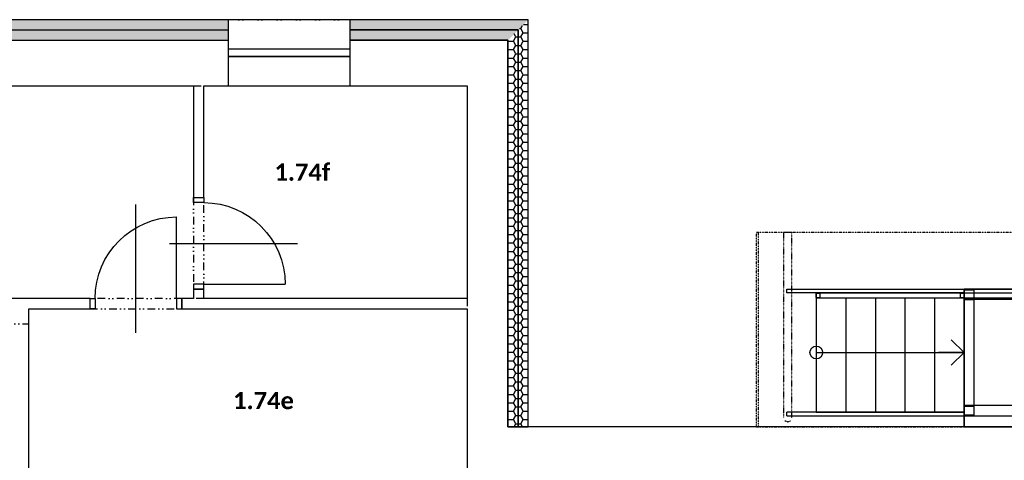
# Model space of a CAD drawing. Header units: millimetres. Extents: x -16871 to 82323, y -2942 to 27689.
# Tile 21 of 25: x 37780 to 47440, y 21707 to 26030. Entities that reach past the tile are written whole.
import ezdxf
from ezdxf.enums import TextEntityAlignment as Align

# ---------------------------------------------------------------- set-up
doc = ezdxf.new("R2010")
doc.units = ezdxf.units.MM
for name, pattern in [('DASHED', [0.75, 0.5, -0.25]), ('DIVIDE', [1.25, 0.5, -0.25, 0, -0.25, 0, -0.25]), ('DIVIDE2', [0.625, 0.25, -0.125, 0, -0.125, 0, -0.125])]:
    doc.linetypes.add(name, pattern=pattern)
for name, color, linetype in [('A-Door-G', 9, 'Continuous'), ('A-Room-T', 3, 'Continuous'), ('A-Stair-G', 9, 'Continuous'), ('A-StairHandrail-G', 9, 'Continuous'), ('A-Wall-Abov', 9, 'DIVIDE2'), ('A-Wall-Blow', 9, 'Continuous'), ('A-Wall-Comp', 9, 'Continuous'), ('A-Wall-G', 9, 'Continuous'), ('A-Wall-Patt', 9, 'Continuous'), ('A-Window-G', 9, 'Continuous'), ('S-Beam-G', 9, 'Continuous'), ('S-Brace-G', 9, 'Continuous'), ('S-Column-G', 9, 'Continuous'), ('S-FloorSlab-G', 9, 'Continuous')]:
    doc.layers.add(name, color=color, linetype=linetype)
doc.styles.add('RoomTag', font='calibrib.ttf')

# ---------------------------------------------------------------- blocks, each defined once
blk = doc.blocks.new('AreaLabel1')
at = {"style": 'RoomTag'}
blk.add_attdef('AreaOBJ:Label', text='', height=1.5, dxfattribs=at).set_placement((0, 0), align=Align.MIDDLE_CENTER)
blk = doc.blocks.new('_Small')
at = {"lineweight": -2}
blk.add_circle((0, 0), 0.25, dxfattribs=at)
blk = doc.blocks.new('_Open90')
at = {"linetype": 'ByBlock'}
for p, q in [((-0.5, 0.5), (0, 0)), ((0, 0), (-1, 0)), ((0, 0), (-0.5, -0.5))]:
    blk.add_line(p, q, dxfattribs=at)
blk = doc.blocks.new('rampy 1NP sever_1')
at = {"layer": 'A-Stair-G', "linetype": 'Continuous', "lineweight": -3}
for p, q in [((45885, 23350), (45885, 23347.5)), ((46175, 23350), (46175, 23347.5)), ((46465, 23350), (46465, 23347.5)), ((46755, 23350), (46755, 23347.5)), ((45595, 22765), (47045, 22765))]:
    blk.add_line(p, q, dxfattribs=at)
for points in [[(45595, 23350), (45595, 23347.5), (45595, 23302.5), (45595, 22180)], [(47045, 23350), (45595, 23350)], [(45885, 23302.5), (45885, 22180)], [(46175, 23302.5), (46175, 22180)], [(46465, 23302.5), (46465, 22180)], [(46755, 23302.5), (46755, 22180)], [(47045, 22180), (47045, 23302.5), (47045, 23347.5), (47045, 23350)], [(45595, 22180), (47045, 22180)]]:
    blk.add_lwpolyline(points, dxfattribs=at)
at = {"layer": 'A-StairHandrail-G', "linetype": 'Continuous', "lineweight": -3}
for p, q in [((45632.5, 23345), (45592.5, 23345)), ((45592.5, 23345), (45592.5, 23305)), ((45592.5, 23305), (45632.5, 23305)), ((47045, 23347.5), (45595, 23347.5)), ((45595, 23347.5), (45595, 23302.5)), ((45595, 23302.5), (47045, 23302.5)), ((45632.5, 23305), (45632.5, 23345)), ((51000, 23347.5), (47007.5, 23347.5)), ((47007.5, 23347.5), (47007.5, 23302.5)), ((47047.5, 23345), (47007.5, 23345)), ((47007.5, 23345), (47007.5, 23305)), ((47047.5, 23345), (47007.5, 23345)), ((47007.5, 23345), (47007.5, 23305)), ((47007.5, 23305), (47047.5, 23305)), ((47007.5, 23305), (47047.5, 23305)), ((47007.5, 23302.5), (51000, 23302.5)), ((47045, 23302.5), (47045, 23347.5)), ((47047.5, 23305), (47047.5, 23345)), ((47047.5, 23305), (47047.5, 23345))]:
    blk.add_line(p, q, dxfattribs=at)
at = {"layer": 'A-Wall-Abov', "linetype": 'DIVIDE2', "lineweight": -3}
for p, q in [((45008.6, 23945), (49291.4, 23945)), ((45008.6, 22035), (45008.6, 23945)), ((45025, 23945), (45025, 22035)), ((45008.6, 22035), (49291.4, 22035))]:
    blk.add_line(p, q, dxfattribs=at)
at = {"layer": 'S-Beam-G', "linetype": 'DIVIDE', "lineweight": -3}
for p, q in [((45275, 23945), (45355, 23945)), ((45275, 23945), (45275, 22125)), ((45355, 22125), (45355, 23945)), ((45286.7, 22096.7), (45315, 22085)), ((45315, 22085), (45343.3, 22096.7))]:
    blk.add_line(p, q, dxfattribs=at)
at = {"layer": 'S-Beam-G', "linetype": 'DASHED', "lineweight": -3}
for p, q in [((47045, 23285), (47045, 23385)), ((47045, 23385), (55100, 23385)), ((47045, 23385), (47045, 22145)), ((47045, 23385), (47145, 23385)), ((47145, 22145), (47145, 23385)), ((55100, 23285), (47045, 23285)), ((47045, 22245), (47045, 22145)), ((55100, 22245), (47045, 22245)), ((47045, 22145), (47145, 22145)), ((47045, 22145), (55100, 22145))]:
    blk.add_line(p, q, dxfattribs=at)
at = {"layer": 'S-Brace-G', "linetype": 'Continuous', "lineweight": -3}
for p, q in [((45305, 23385), (47045, 23385)), ((45305, 23350), (45305, 23385)), ((47045, 23385), (47045, 23350)), ((47045, 23350), (45305, 23350)), ((45305, 22145), (45305, 22180)), ((47045, 22180), (45305, 22180)), ((45305, 22145), (47045, 22145)), ((47045, 22145), (47045, 22180))]:
    blk.add_line(p, q, dxfattribs=at)
at = {"layer": 'S-Column-G', "linetype": 'DASHED', "lineweight": -3}
for p, q in [((47045, 23385), (47045, 23285)), ((47145, 23385), (47045, 23385)), ((47050, 23380), (47140, 23380)), ((47050, 23290), (47050, 23380)), ((47140, 23380), (47140, 23290)), ((47145, 23285), (47145, 23385)), ((47045, 23285), (47145, 23285)), ((47140, 23290), (47050, 23290)), ((47045, 22245), (47045, 22145)), ((47145, 22245), (47045, 22245)), ((47050, 22240), (47140, 22240)), ((47050, 22150), (47050, 22240)), ((47140, 22240), (47140, 22150)), ((47145, 22145), (47145, 22245)), ((47045, 22145), (47145, 22145)), ((47140, 22150), (47050, 22150))]:
    blk.add_line(p, q, dxfattribs=at)
at = {"layer": 'S-FloorSlab-G', "linetype": 'Continuous', "lineweight": -3}
for p, q in [((47045, 23385), (47045, 22035)), ((55100, 23385), (47045, 23385)), ((47045, 22035), (55100, 22035))]:
    blk.add_line(p, q, dxfattribs=at)
for points in [[(55100, 23385), (47045, 23385), (47045, 22035), (55100, 22035)], [(47045, 22035), (47045, 23385), (47045, 23385), (47045, 22035)], [(47045, 23385), (55100, 23385), (55100, 23385), (47045, 23385)], [(55100, 22035), (47045, 22035), (47045, 22035), (55100, 22035)]]:
    blk.add_3dface(points, dxfattribs=at)
at = {"layer": 'A-Stair-G', "linetype": 'Continuous', "lineweight": -3, "xscale": 250, "yscale": 250, "zscale": 250}
for name, p in [('_Small', (45595, 22765, -1155)), ('_Open90', (47045, 22765, -1155))]:
    blk.add_blockref(name, p, dxfattribs=at)
blk = doc.blocks.new('osa1K')
at = {"linetype": 'ByBlock'}
blk.add_lwpolyline([(0, -250), (0, 850)], dxfattribs=at)
for points in [[(-350, 0), (-350, -0.0001)], [(350, 0), (350, -0.0001)]]:
    blk.add_lwpolyline(points)
blk = doc.blocks.new('dvojsklo')
at = {"linetype": 'ByBlock'}
for p, q in [((500, 25), (-500, 25)), ((-500, -25), (500, -25))]:
    blk.add_line(p, q, dxfattribs=at)
blk = doc.blocks.new('sklo')
for p, q in [((0, 25), (1145, 25)), ((0, -25), (1145, -25))]:
    blk.add_line(p, q)

msp = doc.modelspace()

# ---------------------------------------------------------------- hatches: boundary and pattern name
at = {"layer": 'A-Wall-Patt', "linetype": 'Continuous', "lineweight": -3, "ltscale": 300}
h = msp.add_hatch(dxfattribs=at)
h.set_pattern_fill('HONEY', color=256, scale=15, style=0)
h.paths.add_polyline_path([(8600, 26030), (8700, 25930), (9485, 25930), (9485, 26030)], flags=0)
h.paths.add_polyline_path([(11885, 26030), (11885, 25930), (12485, 25930), (12485, 26030)], flags=0)
h.paths.add_polyline_path([(14885, 26030), (14885, 25930), (15585, 25930), (15585, 26030)], flags=0)
h.paths.add_polyline_path([(18085, 26030), (18085, 25930), (18895, 25930), (18895, 26030)], flags=0)
h.paths.add_polyline_path([(21295, 26030), (21295, 25930), (22225, 25930), (22225, 26030)], flags=0)
h.paths.add_polyline_path([(24625, 26030), (24625, 25930), (25585, 25930), (25585, 26030)], flags=0)
h.paths.add_polyline_path([(25585, 26030), (25585, 25930), (26795, 25930), (26795, 26030)], flags=0)
h.paths.add_polyline_path([(29195, 26030), (29195, 25930), (30125, 25930), (30125, 26030)], flags=0)
h.paths.add_polyline_path([(32525, 26030), (32525, 25930), (33335, 25930), (33335, 26030)], flags=0)
h.paths.add_polyline_path([(15585, 26030), (15585, 25930), (15860, 25930), (15860, 26030)], flags=0)
h.paths.add_polyline_path([(15860, 26030), (15860, 25930), (16350, 25930), (16350, 26030)], flags=0)
h.paths.add_polyline_path([(17250, 26030), (17250, 25930), (18085, 25930), (18085, 26030)], flags=0)
h.paths.add_polyline_path([(33335, 26030), (33335, 25930), (34515, 25930), (34515, 26030)], flags=0)
h.paths.add_polyline_path([(37495, 26030), (37495, 25930), (39585, 25930), (39585, 26030)], flags=0)
h.paths.add_polyline_path([(39585, 26030), (39585, 25930), (39830, 25930), (39830, 26030)], flags=0)
h.paths.add_polyline_path([(41020, 26030), (41020, 25930), (42670, 25930), (42770, 26030)], flags=0)
h = msp.add_hatch(dxfattribs=at)
h.set_pattern_fill('HONEY', color=256, scale=15, style=0)
h.paths.add_polyline_path([(8700, 25930), (8800, 25830), (9485, 25830), (9485, 25930)], flags=0)
h.paths.add_polyline_path([(11885, 25930), (11885, 25830), (12485, 25830), (12485, 25930)], flags=0)
h.paths.add_polyline_path([(14885, 25930), (14885, 25830), (15585, 25830), (15585, 25930)], flags=0)
h.paths.add_polyline_path([(18085, 25930), (18085, 25830), (18895, 25830), (18895, 25930)], flags=0)
h.paths.add_polyline_path([(21295, 25930), (21295, 25830), (22225, 25830), (22225, 25930)], flags=0)
h.paths.add_polyline_path([(24625, 25930), (24625, 25830), (25585, 25830), (25585, 25930)], flags=0)
h.paths.add_polyline_path([(25585, 25930), (25585, 25830), (26795, 25830), (26795, 25930)], flags=0)
h.paths.add_polyline_path([(29195, 25930), (29195, 25830), (30125, 25830), (30125, 25930)], flags=0)
h.paths.add_polyline_path([(32525, 25930), (32525, 25830), (33335, 25830), (33335, 25930)], flags=0)
h.paths.add_polyline_path([(15585, 25930), (15585, 25830), (15860, 25830), (15860, 25930)], flags=0)
h.paths.add_polyline_path([(15860, 25930), (15860, 25830), (16350, 25830), (16350, 25930)], flags=0)
h.paths.add_polyline_path([(17250, 25930), (17250, 25830), (18085, 25830), (18085, 25930)], flags=0)
h.paths.add_polyline_path([(33335, 25930), (33335, 25830), (34515, 25830), (34515, 25930)], flags=0)
h.paths.add_polyline_path([(37495, 25930), (37495, 25830), (39585, 25830), (39585, 25930)], flags=0)
h.paths.add_polyline_path([(39585, 25930), (39585, 25830), (39830, 25830), (39830, 25930)], flags=0)
h.paths.add_polyline_path([(41020, 25930), (41020, 25830), (42570, 25830), (42670, 25930)], flags=0)

# ---------------------------------------------------------------- linework, layer by layer
at = {"layer": 'A-Door-G', "linetype": 'Continuous', "lineweight": -3, "ltscale": 300}
for points in [[(39485, 24235), (39485, 24285), (39585, 24285), (39585, 24235)], [(39485, 23435), (39485, 23385), (39585, 23385), (39585, 23435)], [(38520, 23195), (38470, 23195), (38470, 23295), (38520, 23295)], [(39320, 23195), (39370, 23195), (39370, 23295), (39320, 23295)]]:
    msp.add_lwpolyline(points, close=True, dxfattribs=at)
for points in [[(39320, 23295), (39320, 24095)], [(39585, 23435), (40385, 23435)]]:
    msp.add_lwpolyline(points, dxfattribs=at)
at = {"layer": 'A-Door-G', "linetype": 'Continuous', "lineweight": -3, "ltscale": 300, "extrusion": (0, 0, -1)}
for centre, start, end in [((-39585, 23435), 90, 180), ((-39320, 23295), 0, 90)]:
    msp.add_arc(centre, 800, start, end, dxfattribs=at)
at = {"layer": 'A-Wall-Abov', "linetype": 'DIVIDE2', "lineweight": -3, "ltscale": 300}
for p, q in [((41020, 26030), (39830, 26030)), ((39485, 25380), (39585, 25380)), ((39830, 25380), (41020, 25380)), ((39485, 24285), (39485, 23385)), ((39585, 23385), (39585, 24285)), ((39370, 23295), (38470, 23295)), ((39585, 23295), (39485, 23295)), ((37870, 23045), (37870, 23195)), ((38470, 23195), (39370, 23195)), ((37620, 23045), (37870, 23045))]:
    msp.add_line(p, q, dxfattribs=at)
for points in [[(42570, 25830), (42479.5, 25830), (42170, 25830)], [(42170, 23295), (42170, 23195)]]:
    msp.add_lwpolyline(points, dxfattribs=at)
at = {"layer": 'A-Wall-Blow', "linetype": 'Continuous', "lineweight": -3, "ltscale": 300}
for p, q in [((41020, 26030), (39830, 26030)), ((39830, 25380), (41020, 25380))]:
    msp.add_line(p, q, dxfattribs=at)
at = {"layer": 'A-Wall-Comp', "linetype": 'Continuous', "lineweight": -3, "ltscale": 300}
for p, q in [((37495, 25930), (39830, 25930)), ((37495, 25930), (39830, 25930)), ((42670, 25930), (41020, 25930)), ((41020, 25930), (42670, 25930)), ((37495, 25830), (39830, 25830)), ((37495, 25830), (39830, 25830)), ((42570, 25830), (41020, 25830)), ((41020, 25830), (42570, 25830))]:
    msp.add_line(p, q, dxfattribs=at)
for points in [[(42670, 23295), (42670, 25930)], [(42670, 25930), (42670, 23295)], [(42570, 23295), (42570, 25830)], [(42570, 25830), (42570, 23295)], [(42570, 22035), (42570, 23295)], [(42570, 23295), (42570, 22035)], [(42670, 22035), (42670, 23295)], [(42670, 23295), (42670, 22035)], [(42570, 22035), (42670, 22035)], [(42770, 22035), (42570, 22035)], [(42670, 22035), (42770, 22035)]]:
    msp.add_lwpolyline(points, dxfattribs=at)
at = {"layer": 'A-Wall-G', "linetype": 'Continuous', "lineweight": -3, "ltscale": 300}
for p, q in [((39830, 26030), (37495, 26030)), ((39830, 25380), (39830, 26030)), ((42770, 26030), (41020, 26030)), ((41020, 26030), (41020, 25380)), ((37495, 25380), (39485, 25380)), ((39485, 25380), (39485, 24285)), ((39585, 25380), (39830, 25380)), ((39585, 24285), (39585, 25380)), ((41020, 25380), (42170, 25380)), ((39485, 24285), (39585, 24285)), ((39585, 23385), (39485, 23385)), ((39485, 23385), (39485, 23295)), ((39585, 23295), (39585, 23385)), ((37870, 23295), (37265, 23295)), ((38470, 23295), (37870, 23295)), ((38470, 23195), (38470, 23295)), ((39370, 23295), (39370, 23195)), ((39485, 23295), (39370, 23295)), ((42170, 23295), (39585, 23295)), ((37870, 23195), (38470, 23195)), ((37870, 21180), (37870, 23195)), ((39370, 23195), (42170, 23195)), ((47025, 22035), (44495, 22035))]:
    msp.add_line(p, q, dxfattribs=at)
for points in [[(42770, 22035), (42770, 26030)], [(42170, 25380), (42170, 23295)], [(42170, 23195), (42170, 22035)], [(42170, 22035), (42170, 21180)], [(44495, 22035), (44470, 22035), (42770, 22035)], [(47625, 22035), (47050, 22035), (47025, 22035)]]:
    msp.add_lwpolyline(points, dxfattribs=at)
at = {"layer": 'A-Wall-Patt', "linetype": 'Continuous', "lineweight": -3, "ltscale": 300}
for points in [[(42767.2, 25984), (42770, 25988.8)], [(42648.2, 25860.3), (42630.7, 25890.7)], [(42682.8, 25942.8), (42695.8, 25942.8)], [(42695.8, 25942.8), (42713.6, 25973.6)], [(42719.6, 25901.5), (42695.8, 25942.8)], [(42695.8, 25860.3), (42719.6, 25901.5)], [(42719.6, 25901.5), (42767.2, 25901.5)], [(42724, 25984), (42767.2, 25984)], [(42770, 25979.2), (42767.2, 25984)], [(42767.2, 25901.5), (42770, 25906.3)], [(42770, 25896.8), (42767.2, 25901.5)], [(42570, 25807.3), (42576.7, 25819)], [(42576.7, 25819), (42570.3, 25830.3)], [(42576.7, 25819), (42624.4, 25819)], [(42624.4, 25819), (42648.2, 25860.3)], [(42648.2, 25777.8), (42624.4, 25819)], [(42648.2, 25860.3), (42670, 25860.3)], [(42670, 25860.3), (42695.8, 25860.3)], [(42719.6, 25819), (42695.8, 25860.3)], [(42695.8, 25777.8), (42719.6, 25819)], [(42719.6, 25819), (42767.2, 25819)], [(42767.2, 25819), (42770, 25823.8)], [(42770, 25814.3), (42767.2, 25819)], [(42576.7, 25736.5), (42570, 25748.2)], [(42570, 25724.9), (42576.7, 25736.5)], [(42576.7, 25736.5), (42624.4, 25736.5)], [(42624.4, 25736.5), (42648.2, 25777.8)], [(42648.2, 25695.3), (42624.4, 25736.5)], [(42648.2, 25777.8), (42670, 25777.8)], [(42670, 25777.8), (42695.8, 25777.8)], [(42719.6, 25736.5), (42695.8, 25777.8)], [(42695.8, 25695.3), (42719.6, 25736.5)], [(42719.6, 25736.5), (42767.2, 25736.5)], [(42767.2, 25736.5), (42770, 25741.3)], [(42770, 25731.8), (42767.2, 25736.5)], [(42576.7, 25654.1), (42570, 25665.7)], [(42570, 25642.4), (42576.7, 25654.1)], [(42576.7, 25654.1), (42624.4, 25654.1)], [(42624.4, 25654.1), (42648.2, 25695.3)], [(42648.2, 25612.8), (42624.4, 25654.1)], [(42624.4, 25571.6), (42648.2, 25612.8)], [(42648.2, 25695.3), (42670, 25695.3)], [(42648.2, 25612.8), (42670, 25612.8)], [(42670, 25695.3), (42695.8, 25695.3)], [(42670, 25612.8), (42695.8, 25612.8)], [(42719.6, 25654.1), (42695.8, 25695.3)], [(42695.8, 25612.8), (42719.6, 25654.1)], [(42719.6, 25571.6), (42695.8, 25612.8)], [(42719.6, 25654.1), (42767.2, 25654.1)], [(42767.2, 25654.1), (42770, 25658.8)], [(42770, 25649.3), (42767.2, 25654.1)], [(42576.7, 25571.6), (42570, 25583.3)], [(42570, 25559.9), (42576.7, 25571.6)], [(42576.7, 25571.6), (42624.4, 25571.6)], [(42648.2, 25530.3), (42624.4, 25571.6)], [(42624.4, 25489.1), (42648.2, 25530.3)], [(42648.2, 25530.3), (42670, 25530.3)], [(42670, 25530.3), (42695.8, 25530.3)], [(42695.8, 25530.3), (42719.6, 25571.6)], [(42719.6, 25489.1), (42695.8, 25530.3)], [(42719.6, 25571.6), (42767.2, 25571.6)], [(42767.2, 25571.6), (42770, 25576.3)], [(42770, 25566.8), (42767.2, 25571.6)], [(42576.7, 25489.1), (42570, 25500.8)], [(42570, 25477.4), (42576.7, 25489.1)], [(42576.7, 25406.6), (42570, 25418.3)], [(42570, 25394.9), (42576.7, 25406.6)], [(42576.7, 25489.1), (42624.4, 25489.1)], [(42576.7, 25406.6), (42624.4, 25406.6)], [(42648.2, 25447.8), (42624.4, 25489.1)], [(42624.4, 25406.6), (42648.2, 25447.8)], [(42648.2, 25365.3), (42624.4, 25406.6)], [(42648.2, 25447.8), (42670, 25447.8)], [(42670, 25447.8), (42695.8, 25447.8)], [(42695.8, 25447.8), (42719.6, 25489.1)], [(42719.6, 25406.6), (42695.8, 25447.8)], [(42695.8, 25365.3), (42719.6, 25406.6)], [(42719.6, 25489.1), (42767.2, 25489.1)], [(42719.6, 25406.6), (42767.2, 25406.6)], [(42767.2, 25489.1), (42770, 25493.8)], [(42770, 25484.3), (42767.2, 25489.1)], [(42767.2, 25406.6), (42770, 25411.4)], [(42770, 25401.8), (42767.2, 25406.6)], [(42576.7, 25324.1), (42570, 25335.8)], [(42570, 25312.4), (42576.7, 25324.1)], [(42576.7, 25324.1), (42624.4, 25324.1)], [(42624.4, 25324.1), (42648.2, 25365.3)], [(42648.2, 25282.9), (42624.4, 25324.1)], [(42648.2, 25365.3), (42670, 25365.3)], [(42670, 25365.3), (42695.8, 25365.3)], [(42719.6, 25324.1), (42695.8, 25365.3)], [(42695.8, 25282.9), (42719.6, 25324.1)], [(42719.6, 25324.1), (42767.2, 25324.1)], [(42767.2, 25324.1), (42770, 25328.9)], [(42770, 25319.3), (42767.2, 25324.1)], [(42576.7, 25241.6), (42570, 25253.3)], [(42570, 25229.9), (42576.7, 25241.6)], [(42576.7, 25241.6), (42624.4, 25241.6)], [(42624.4, 25241.6), (42648.2, 25282.9)], [(42648.2, 25200.4), (42624.4, 25241.6)], [(42648.2, 25282.9), (42670, 25282.9)], [(42670, 25282.9), (42695.8, 25282.9)], [(42719.6, 25241.6), (42695.8, 25282.9)], [(42695.8, 25200.4), (42719.6, 25241.6)], [(42719.6, 25241.6), (42767.2, 25241.6)], [(42767.2, 25241.6), (42770, 25246.4)], [(42770, 25236.8), (42767.2, 25241.6)], [(42576.7, 25159.1), (42570, 25170.8)], [(42570, 25147.4), (42576.7, 25159.1)], [(42576.7, 25159.1), (42624.4, 25159.1)], [(42624.4, 25159.1), (42648.2, 25200.4)], [(42648.2, 25117.9), (42624.4, 25159.1)], [(42624.4, 25076.6), (42648.2, 25117.9)], [(42648.2, 25200.4), (42670, 25200.4)], [(42648.2, 25117.9), (42670, 25117.9)], [(42670, 25200.4), (42695.8, 25200.4)], [(42670, 25117.9), (42695.8, 25117.9)], [(42719.6, 25159.1), (42695.8, 25200.4)], [(42695.8, 25117.9), (42719.6, 25159.1)], [(42719.6, 25076.6), (42695.8, 25117.9)], [(42719.6, 25159.1), (42767.2, 25159.1)], [(42767.2, 25159.1), (42770, 25163.9)], [(42770, 25154.4), (42767.2, 25159.1)], [(42576.7, 25076.6), (42570, 25088.3)], [(42570, 25064.9), (42576.7, 25076.6)], [(42576.7, 25076.6), (42624.4, 25076.6)], [(42648.2, 25035.4), (42624.4, 25076.6)], [(42624.4, 24994.1), (42648.2, 25035.4)], [(42648.2, 25035.4), (42670, 25035.4)], [(42670, 25035.4), (42695.8, 25035.4)], [(42695.8, 25035.4), (42719.6, 25076.6)], [(42719.6, 24994.1), (42695.8, 25035.4)], [(42719.6, 25076.6), (42767.2, 25076.6)], [(42767.2, 25076.6), (42770, 25081.4)], [(42770, 25071.9), (42767.2, 25076.6)], [(42576.7, 24994.1), (42570, 25005.8)], [(42570, 24982.5), (42576.7, 24994.1)], [(42576.7, 24911.7), (42570, 24923.3)], [(42576.7, 24994.1), (42624.4, 24994.1)], [(42648.2, 24952.9), (42624.4, 24994.1)], [(42624.4, 24911.7), (42648.2, 24952.9)], [(42648.2, 24952.9), (42670, 24952.9)], [(42670, 24952.9), (42695.8, 24952.9)], [(42695.8, 24952.9), (42719.6, 24994.1)], [(42719.6, 24911.7), (42695.8, 24952.9)], [(42719.6, 24994.1), (42767.2, 24994.1)], [(42767.2, 24994.1), (42770, 24998.9)], [(42770, 24989.4), (42767.2, 24994.1)], [(42570, 24900), (42576.7, 24911.7)], [(42576.7, 24829.2), (42570, 24840.9)], [(42570, 24817.5), (42576.7, 24829.2)], [(42576.7, 24911.7), (42624.4, 24911.7)], [(42576.7, 24829.2), (42624.4, 24829.2)], [(42648.2, 24870.4), (42624.4, 24911.7)], [(42624.4, 24829.2), (42648.2, 24870.4)], [(42648.2, 24787.9), (42624.4, 24829.2)], [(42648.2, 24870.4), (42670, 24870.4)], [(42670, 24870.4), (42695.8, 24870.4)], [(42695.8, 24870.4), (42719.6, 24911.7)], [(42719.6, 24829.2), (42695.8, 24870.4)], [(42695.8, 24787.9), (42719.6, 24829.2)], [(42719.6, 24911.7), (42767.2, 24911.7)], [(42719.6, 24829.2), (42767.2, 24829.2)], [(42767.2, 24911.7), (42770, 24916.4)], [(42770, 24906.9), (42767.2, 24911.7)], [(42767.2, 24829.2), (42770, 24833.9)], [(42770, 24824.4), (42767.2, 24829.2)], [(42576.7, 24746.7), (42570, 24758.4)], [(42570, 24735), (42576.7, 24746.7)], [(42576.7, 24746.7), (42624.4, 24746.7)], [(42624.4, 24746.7), (42648.2, 24787.9)], [(42648.2, 24705.4), (42624.4, 24746.7)], [(42648.2, 24787.9), (42670, 24787.9)], [(42670, 24787.9), (42695.8, 24787.9)], [(42719.6, 24746.7), (42695.8, 24787.9)], [(42695.8, 24705.4), (42719.6, 24746.7)], [(42719.6, 24746.7), (42767.2, 24746.7)], [(42767.2, 24746.7), (42770, 24751.4)], [(42770, 24741.9), (42767.2, 24746.7)], [(42576.7, 24664.2), (42570, 24675.9)], [(42570, 24652.5), (42576.7, 24664.2)], [(42576.7, 24664.2), (42624.4, 24664.2)], [(42624.4, 24664.2), (42648.2, 24705.4)], [(42648.2, 24622.9), (42624.4, 24664.2)], [(42648.2, 24705.4), (42670, 24705.4)], [(42670, 24705.4), (42695.8, 24705.4)], [(42719.6, 24664.2), (42695.8, 24705.4)], [(42695.8, 24622.9), (42719.6, 24664.2)], [(42719.6, 24664.2), (42767.2, 24664.2)], [(42767.2, 24664.2), (42770, 24669)], [(42770, 24659.4), (42767.2, 24664.2)], [(42576.7, 24581.7), (42570, 24593.4)], [(42570, 24570), (42576.7, 24581.7)], [(42576.7, 24581.7), (42624.4, 24581.7)], [(42624.4, 24581.7), (42648.2, 24622.9)], [(42648.2, 24540.5), (42624.4, 24581.7)], [(42624.4, 24499.2), (42648.2, 24540.5)], [(42648.2, 24622.9), (42670, 24622.9)], [(42648.2, 24540.5), (42670, 24540.5)], [(42670, 24622.9), (42695.8, 24622.9)], [(42670, 24540.5), (42695.8, 24540.5)], [(42719.6, 24581.7), (42695.8, 24622.9)], [(42695.8, 24540.5), (42719.6, 24581.7)], [(42719.6, 24499.2), (42695.8, 24540.5)], [(42719.6, 24581.7), (42767.2, 24581.7)], [(42767.2, 24581.7), (42770, 24586.5)], [(42770, 24576.9), (42767.2, 24581.7)], [(42576.7, 24499.2), (42570, 24510.9)], [(42570, 24487.5), (42576.7, 24499.2)], [(42576.7, 24499.2), (42624.4, 24499.2)], [(42648.2, 24458), (42624.4, 24499.2)], [(42624.4, 24416.7), (42648.2, 24458)], [(42648.2, 24458), (42670, 24458)], [(42670, 24458), (42695.8, 24458)], [(42695.8, 24458), (42719.6, 24499.2)], [(42719.6, 24416.7), (42695.8, 24458)], [(42719.6, 24499.2), (42767.2, 24499.2)], [(42767.2, 24499.2), (42770, 24504)], [(42770, 24494.4), (42767.2, 24499.2)], [(42576.7, 24416.7), (42570, 24428.4)], [(42570, 24405), (42576.7, 24416.7)], [(42576.7, 24334.2), (42570, 24345.9)], [(42576.7, 24416.7), (42624.4, 24416.7)], [(42648.2, 24375.5), (42624.4, 24416.7)], [(42624.4, 24334.2), (42648.2, 24375.5)], [(42648.2, 24375.5), (42670, 24375.5)], [(42670, 24375.5), (42695.8, 24375.5)], [(42695.8, 24375.5), (42719.6, 24416.7)], [(42719.6, 24334.2), (42695.8, 24375.5)], [(42719.6, 24416.7), (42767.2, 24416.7)], [(42767.2, 24416.7), (42770, 24421.5)], [(42770, 24412), (42767.2, 24416.7)], [(42570, 24322.5), (42576.7, 24334.2)], [(42576.7, 24251.7), (42570, 24263.4)], [(42570, 24240.1), (42576.7, 24251.7)], [(42576.7, 24334.2), (42624.4, 24334.2)], [(42576.7, 24251.7), (42624.4, 24251.7)], [(42648.2, 24293), (42624.4, 24334.2)], [(42624.4, 24251.7), (42648.2, 24293)], [(42648.2, 24210.5), (42624.4, 24251.7)], [(42648.2, 24293), (42670, 24293)], [(42670, 24293), (42695.8, 24293)], [(42695.8, 24293), (42719.6, 24334.2)], [(42719.6, 24251.7), (42695.8, 24293)], [(42695.8, 24210.5), (42719.6, 24251.7)], [(42719.6, 24334.2), (42767.2, 24334.2)], [(42719.6, 24251.7), (42767.2, 24251.7)], [(42767.2, 24334.2), (42770, 24339)], [(42770, 24329.5), (42767.2, 24334.2)], [(42767.2, 24251.7), (42770, 24256.5)], [(42770, 24247), (42767.2, 24251.7)], [(42576.7, 24169.3), (42570, 24180.9)], [(42570, 24157.6), (42576.7, 24169.3)], [(42576.7, 24169.3), (42624.4, 24169.3)], [(42624.4, 24169.3), (42648.2, 24210.5)], [(42648.2, 24128), (42624.4, 24169.3)], [(42648.2, 24210.5), (42670, 24210.5)], [(42670, 24210.5), (42695.8, 24210.5)], [(42719.6, 24169.3), (42695.8, 24210.5)], [(42695.8, 24128), (42719.6, 24169.3)], [(42719.6, 24169.3), (42767.2, 24169.3)], [(42767.2, 24169.3), (42770, 24174)], [(42770, 24164.5), (42767.2, 24169.3)], [(42576.7, 24086.8), (42570, 24098.5)], [(42570, 24075.1), (42576.7, 24086.8)], [(42576.7, 24086.8), (42624.4, 24086.8)], [(42624.4, 24086.8), (42648.2, 24128)], [(42648.2, 24045.5), (42624.4, 24086.8)], [(42648.2, 24128), (42670, 24128)], [(42670, 24128), (42695.8, 24128)], [(42719.6, 24086.8), (42695.8, 24128)], [(42695.8, 24045.5), (42719.6, 24086.8)], [(42719.6, 24086.8), (42767.2, 24086.8)], [(42767.2, 24086.8), (42770, 24091.5)], [(42770, 24082), (42767.2, 24086.8)], [(42576.7, 24004.3), (42570, 24016)], [(42570, 23992.6), (42576.7, 24004.3)], [(42576.7, 24004.3), (42624.4, 24004.3)], [(42624.4, 24004.3), (42648.2, 24045.5)], [(42648.2, 23963), (42624.4, 24004.3)], [(42624.4, 23921.8), (42648.2, 23963)], [(42648.2, 24045.5), (42670, 24045.5)], [(42648.2, 23963), (42670, 23963)], [(42670, 24045.5), (42695.8, 24045.5)], [(42670, 23963), (42695.8, 23963)], [(42719.6, 24004.3), (42695.8, 24045.5)], [(42695.8, 23963), (42719.6, 24004.3)], [(42719.6, 23921.8), (42695.8, 23963)], [(42719.6, 24004.3), (42767.2, 24004.3)], [(42767.2, 24004.3), (42770, 24009)], [(42770, 23999.5), (42767.2, 24004.3)], [(42576.7, 23921.8), (42570, 23933.5)], [(42570, 23910.1), (42576.7, 23921.8)], [(42576.7, 23921.8), (42624.4, 23921.8)], [(42648.2, 23880.5), (42624.4, 23921.8)], [(42624.4, 23839.3), (42648.2, 23880.5)], [(42648.2, 23880.5), (42670, 23880.5)], [(42670, 23880.5), (42695.8, 23880.5)], [(42695.8, 23880.5), (42719.6, 23921.8)], [(42719.6, 23839.3), (42695.8, 23880.5)], [(42719.6, 23921.8), (42767.2, 23921.8)], [(42767.2, 23921.8), (42770, 23926.6)], [(42770, 23917), (42767.2, 23921.8)], [(42576.7, 23839.3), (42570, 23851)], [(42570, 23827.6), (42576.7, 23839.3)], [(42576.7, 23756.8), (42570, 23768.5)], [(42576.7, 23839.3), (42624.4, 23839.3)], [(42648.2, 23798.1), (42624.4, 23839.3)], [(42624.4, 23756.8), (42648.2, 23798.1)], [(42648.2, 23798.1), (42670, 23798.1)], [(42670, 23798.1), (42695.8, 23798.1)], [(42695.8, 23798.1), (42719.6, 23839.3)], [(42719.6, 23756.8), (42695.8, 23798.1)], [(42719.6, 23839.3), (42767.2, 23839.3)], [(42767.2, 23839.3), (42770, 23844.1)], [(42770, 23834.5), (42767.2, 23839.3)], [(42570, 23745.1), (42576.7, 23756.8)], [(42576.7, 23674.3), (42570, 23686)], [(42570, 23662.6), (42576.7, 23674.3)], [(42576.7, 23756.8), (42624.4, 23756.8)], [(42576.7, 23674.3), (42624.4, 23674.3)], [(42648.2, 23715.6), (42624.4, 23756.8)], [(42624.4, 23674.3), (42648.2, 23715.6)], [(42648.2, 23633.1), (42624.4, 23674.3)], [(42648.2, 23715.6), (42670, 23715.6)], [(42670, 23715.6), (42695.8, 23715.6)], [(42695.8, 23715.6), (42719.6, 23756.8)], [(42719.6, 23674.3), (42695.8, 23715.6)], [(42695.8, 23633.1), (42719.6, 23674.3)], [(42719.6, 23756.8), (42767.2, 23756.8)], [(42719.6, 23674.3), (42767.2, 23674.3)], [(42767.2, 23756.8), (42770, 23761.6)], [(42770, 23752), (42767.2, 23756.8)], [(42767.2, 23674.3), (42770, 23679.1)], [(42770, 23669.6), (42767.2, 23674.3)], [(42576.7, 23591.8), (42570, 23603.5)], [(42570, 23580.1), (42576.7, 23591.8)], [(42576.7, 23591.8), (42624.4, 23591.8)], [(42624.4, 23591.8), (42648.2, 23633.1)], [(42648.2, 23550.6), (42624.4, 23591.8)], [(42648.2, 23633.1), (42670, 23633.1)], [(42670, 23633.1), (42695.8, 23633.1)], [(42719.6, 23591.8), (42695.8, 23633.1)], [(42695.8, 23550.6), (42719.6, 23591.8)], [(42719.6, 23591.8), (42767.2, 23591.8)], [(42767.2, 23591.8), (42770, 23596.6)], [(42770, 23587.1), (42767.2, 23591.8)], [(42576.7, 23509.3), (42570, 23521)], [(42570, 23497.7), (42576.7, 23509.3)], [(42576.7, 23509.3), (42624.4, 23509.3)], [(42624.4, 23509.3), (42648.2, 23550.6)], [(42648.2, 23468.1), (42624.4, 23509.3)], [(42648.2, 23550.6), (42670, 23550.6)], [(42670, 23550.6), (42695.8, 23550.6)], [(42719.6, 23509.3), (42695.8, 23550.6)], [(42695.8, 23468.1), (42719.6, 23509.3)], [(42719.6, 23509.3), (42767.2, 23509.3)], [(42767.2, 23509.3), (42770, 23514.1)], [(42770, 23504.6), (42767.2, 23509.3)], [(42576.7, 23426.9), (42570, 23438.5)], [(42570, 23415.2), (42576.7, 23426.9)], [(42576.7, 23426.9), (42624.4, 23426.9)], [(42624.4, 23426.9), (42648.2, 23468.1)], [(42648.2, 23385.6), (42624.4, 23426.9)], [(42624.4, 23344.4), (42648.2, 23385.6)], [(42648.2, 23468.1), (42670, 23468.1)], [(42648.2, 23385.6), (42670, 23385.6)], [(42670, 23468.1), (42695.8, 23468.1)], [(42670, 23385.6), (42695.8, 23385.6)], [(42719.6, 23426.9), (42695.8, 23468.1)], [(42695.8, 23385.6), (42719.6, 23426.9)], [(42719.6, 23344.4), (42695.8, 23385.6)], [(42719.6, 23426.9), (42767.2, 23426.9)], [(42767.2, 23426.9), (42770, 23431.6)], [(42770, 23422.1), (42767.2, 23426.9)], [(42576.7, 23344.4), (42570, 23356.1)], [(42570, 23332.7), (42576.7, 23344.4)], [(42576.7, 23344.4), (42624.4, 23344.4)], [(42648.2, 23303.1), (42624.4, 23344.4)], [(42624.4, 23261.9), (42643.5, 23295)], [(42643.5, 23295), (42648.2, 23303.1)], [(42648.2, 23303.1), (42670, 23303.1)], [(42670, 23303.1), (42695.8, 23303.1)], [(42695.8, 23303.1), (42719.6, 23344.4)], [(42700.5, 23295), (42695.8, 23303.1)], [(42719.6, 23261.9), (42700.5, 23295)], [(42719.6, 23344.4), (42767.2, 23344.4)], [(42767.2, 23344.4), (42770, 23349.1)], [(42770, 23339.6), (42767.2, 23344.4)], [(42576.7, 23261.9), (42570, 23273.6)], [(42570, 23250.2), (42576.7, 23261.9)], [(42576.7, 23179.4), (42570, 23191.1)], [(42576.7, 23261.9), (42624.4, 23261.9)], [(42648.2, 23220.6), (42624.4, 23261.9)], [(42624.4, 23179.4), (42648.2, 23220.6)], [(42648.2, 23220.6), (42670, 23220.6)], [(42670, 23220.6), (42695.8, 23220.6)], [(42695.8, 23220.6), (42719.6, 23261.9)], [(42719.6, 23179.4), (42695.8, 23220.6)], [(42719.6, 23261.9), (42767.2, 23261.9)], [(42767.2, 23261.9), (42770, 23266.6)], [(42770, 23257.1), (42767.2, 23261.9)], [(42767.2, 23179.4), (42770, 23184.1)], [(42570, 23167.7), (42576.7, 23179.4)], [(42576.7, 23096.9), (42570, 23108.6)], [(42570, 23085.2), (42576.7, 23096.9)], [(42576.7, 23179.4), (42624.4, 23179.4)], [(42576.7, 23096.9), (42624.4, 23096.9)], [(42648.2, 23138.1), (42624.4, 23179.4)], [(42624.4, 23096.9), (42648.2, 23138.1)], [(42648.2, 23055.7), (42624.4, 23096.9)], [(42648.2, 23138.1), (42670, 23138.1)], [(42670, 23138.1), (42695.8, 23138.1)], [(42695.8, 23138.1), (42719.6, 23179.4)], [(42719.6, 23096.9), (42695.8, 23138.1)], [(42695.8, 23055.7), (42719.6, 23096.9)], [(42719.6, 23179.4), (42767.2, 23179.4)], [(42719.6, 23096.9), (42767.2, 23096.9)], [(42770, 23174.6), (42767.2, 23179.4)], [(42767.2, 23096.9), (42770, 23101.7)], [(42770, 23092.1), (42767.2, 23096.9)], [(42576.7, 23014.4), (42570, 23026.1)], [(42570, 23002.7), (42576.7, 23014.4)], [(42576.7, 23014.4), (42624.4, 23014.4)], [(42624.4, 23014.4), (42648.2, 23055.7)], [(42648.2, 22973.2), (42624.4, 23014.4)], [(42648.2, 23055.7), (42670, 23055.7)], [(42670, 23055.7), (42695.8, 23055.7)], [(42719.6, 23014.4), (42695.8, 23055.7)], [(42695.8, 22973.2), (42719.6, 23014.4)], [(42719.6, 23014.4), (42767.2, 23014.4)], [(42767.2, 23014.4), (42770, 23019.2)], [(42770, 23009.6), (42767.2, 23014.4)], [(42576.7, 22931.9), (42570, 22943.6)], [(42570, 22920.2), (42576.7, 22931.9)], [(42576.7, 22931.9), (42624.4, 22931.9)], [(42624.4, 22931.9), (42648.2, 22973.2)], [(42648.2, 22890.7), (42624.4, 22931.9)], [(42648.2, 22973.2), (42670, 22973.2)], [(42670, 22973.2), (42695.8, 22973.2)], [(42719.6, 22931.9), (42695.8, 22973.2)], [(42695.8, 22890.7), (42719.6, 22931.9)], [(42719.6, 22931.9), (42767.2, 22931.9)], [(42767.2, 22931.9), (42770, 22936.7)], [(42770, 22927.2), (42767.2, 22931.9)], [(42576.7, 22849.4), (42570, 22861.1)], [(42570, 22837.7), (42576.7, 22849.4)], [(42576.7, 22849.4), (42624.4, 22849.4)], [(42624.4, 22849.4), (42648.2, 22890.7)], [(42648.2, 22808.2), (42624.4, 22849.4)], [(42624.4, 22766.9), (42648.2, 22808.2)], [(42648.2, 22890.7), (42670, 22890.7)], [(42648.2, 22808.2), (42670, 22808.2)], [(42670, 22890.7), (42695.8, 22890.7)], [(42670, 22808.2), (42695.8, 22808.2)], [(42719.6, 22849.4), (42695.8, 22890.7)], [(42695.8, 22808.2), (42719.6, 22849.4)], [(42719.6, 22766.9), (42695.8, 22808.2)], [(42719.6, 22849.4), (42767.2, 22849.4)], [(42767.2, 22849.4), (42770, 22854.2)], [(42770, 22844.7), (42767.2, 22849.4)], [(42576.7, 22766.9), (42570, 22778.6)], [(42570, 22755.3), (42576.7, 22766.9)], [(42576.7, 22766.9), (42624.4, 22766.9)], [(42648.2, 22725.7), (42624.4, 22766.9)], [(42624.4, 22684.5), (42648.2, 22725.7)], [(42648.2, 22725.7), (42670, 22725.7)], [(42670, 22725.7), (42695.8, 22725.7)], [(42695.8, 22725.7), (42719.6, 22766.9)], [(42719.6, 22684.5), (42695.8, 22725.7)], [(42719.6, 22766.9), (42767.2, 22766.9)], [(42767.2, 22766.9), (42770, 22771.7)], [(42770, 22762.2), (42767.2, 22766.9)], [(42576.7, 22684.5), (42570, 22696.1)], [(42570, 22672.8), (42576.7, 22684.5)], [(42576.7, 22602), (42570, 22613.7)], [(42576.7, 22684.5), (42624.4, 22684.5)], [(42648.2, 22643.2), (42624.4, 22684.5)], [(42624.4, 22602), (42648.2, 22643.2)], [(42648.2, 22643.2), (42670, 22643.2)], [(42670, 22643.2), (42695.8, 22643.2)], [(42695.8, 22643.2), (42719.6, 22684.5)], [(42719.6, 22602), (42695.8, 22643.2)], [(42719.6, 22684.5), (42767.2, 22684.5)], [(42767.2, 22684.5), (42770, 22689.2)], [(42770, 22679.7), (42767.2, 22684.5)], [(42767.2, 22602), (42770, 22606.7)], [(42570, 22590.3), (42576.7, 22602)], [(42576.7, 22519.5), (42570, 22531.2)], [(42570, 22507.8), (42576.7, 22519.5)], [(42576.7, 22602), (42624.4, 22602)], [(42576.7, 22519.5), (42624.4, 22519.5)], [(42648.2, 22560.7), (42624.4, 22602)], [(42624.4, 22519.5), (42648.2, 22560.7)], [(42648.2, 22478.2), (42624.4, 22519.5)], [(42648.2, 22560.7), (42670, 22560.7)], [(42670, 22560.7), (42695.8, 22560.7)], [(42695.8, 22560.7), (42719.6, 22602)], [(42719.6, 22519.5), (42695.8, 22560.7)], [(42695.8, 22478.2), (42719.6, 22519.5)], [(42719.6, 22602), (42767.2, 22602)], [(42719.6, 22519.5), (42767.2, 22519.5)], [(42770, 22597.2), (42767.2, 22602)], [(42767.2, 22519.5), (42770, 22524.2)], [(42770, 22514.7), (42767.2, 22519.5)], [(42576.7, 22437), (42570, 22448.7)], [(42570, 22425.3), (42576.7, 22437)], [(42576.7, 22437), (42624.4, 22437)], [(42624.4, 22437), (42648.2, 22478.2)], [(42648.2, 22395.7), (42624.4, 22437)], [(42648.2, 22478.2), (42670, 22478.2)], [(42670, 22478.2), (42695.8, 22478.2)], [(42719.6, 22437), (42695.8, 22478.2)], [(42695.8, 22395.7), (42719.6, 22437)], [(42719.6, 22437), (42767.2, 22437)], [(42767.2, 22437), (42770, 22441.7)], [(42770, 22432.2), (42767.2, 22437)], [(42576.7, 22354.5), (42570, 22366.2)], [(42570, 22342.8), (42576.7, 22354.5)], [(42576.7, 22354.5), (42624.4, 22354.5)], [(42624.4, 22354.5), (42648.2, 22395.7)], [(42648.2, 22313.3), (42624.4, 22354.5)], [(42648.2, 22395.7), (42670, 22395.7)], [(42670, 22395.7), (42695.8, 22395.7)], [(42719.6, 22354.5), (42695.8, 22395.7)], [(42695.8, 22313.3), (42719.6, 22354.5)], [(42719.6, 22354.5), (42767.2, 22354.5)], [(42767.2, 22354.5), (42770, 22359.3)], [(42770, 22349.7), (42767.2, 22354.5)], [(42576.7, 22272), (42570, 22283.7)], [(42570, 22260.3), (42576.7, 22272)], [(42576.7, 22272), (42624.4, 22272)], [(42624.4, 22272), (42648.2, 22313.3)], [(42648.2, 22230.8), (42624.4, 22272)], [(42624.4, 22189.5), (42648.2, 22230.8)], [(42648.2, 22313.3), (42670, 22313.3)], [(42648.2, 22230.8), (42670, 22230.8)], [(42670, 22313.3), (42695.8, 22313.3)], [(42670, 22230.8), (42695.8, 22230.8)], [(42719.6, 22272), (42695.8, 22313.3)], [(42695.8, 22230.8), (42719.6, 22272)], [(42719.6, 22189.5), (42695.8, 22230.8)], [(42719.6, 22272), (42767.2, 22272)], [(42767.2, 22272), (42770, 22276.8)], [(42770, 22267.2), (42767.2, 22272)], [(42576.7, 22189.5), (42570, 22201.2)], [(42570, 22177.8), (42576.7, 22189.5)], [(42576.7, 22189.5), (42624.4, 22189.5)], [(42648.2, 22148.3), (42624.4, 22189.5)], [(42624.4, 22107), (42648.2, 22148.3)], [(42648.2, 22148.3), (42670, 22148.3)], [(42670, 22148.3), (42695.8, 22148.3)], [(42695.8, 22148.3), (42719.6, 22189.5)], [(42719.6, 22107), (42695.8, 22148.3)], [(42719.6, 22189.5), (42767.2, 22189.5)], [(42767.2, 22189.5), (42770, 22194.3)], [(42770, 22184.8), (42767.2, 22189.5)], [(42576.7, 22107), (42570, 22118.7)], [(42570, 22095.3), (42576.7, 22107)], [(42570.7, 22035), (42570, 22036.2)], [(42576.7, 22107), (42624.4, 22107)], [(42648.2, 22065.8), (42624.4, 22107)], [(42630.4, 22035), (42648.2, 22065.8)], [(42648.2, 22065.8), (42670, 22065.8)], [(42670, 22065.8), (42695.8, 22065.8)], [(42695.8, 22065.8), (42719.6, 22107)], [(42713.6, 22035), (42695.8, 22065.8)], [(42719.6, 22107), (42767.2, 22107)], [(42767.2, 22107), (42770, 22111.8)], [(42770, 22102.3), (42767.2, 22107)]]:
    msp.add_lwpolyline(points, dxfattribs=at)

# ---------------------------------------------------------------- block references
at = {"ltscale": 300}
msp.add_blockref('rampy 1NP sever_1', (0, 0), dxfattribs=at)
at = {"layer": 'A-Door-G', "linetype": 'Continuous', "lineweight": -3, "ltscale": 300, "extrusion": (0, 0, -1), "xscale": 1.142857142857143, "yscale": 1.142857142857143, "zscale": -1}
msp.add_blockref('osa1K', (-38920, 23245), dxfattribs=at)
at = {"layer": 'A-Door-G', "linetype": 'Continuous', "lineweight": -3, "ltscale": 300, "extrusion": (0, 0, -1), "xscale": 1.142857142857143, "yscale": 1.142857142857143, "zscale": -1, "rotation": 90}
msp.add_blockref('osa1K', (-39535, 23835), dxfattribs=at)
at = {"layer": 'A-Room-T', "linetype": 'Continuous', "lineweight": -3, "ltscale": 300}
ref = msp.add_blockref('AreaLabel1', (40553.2, 24534.6), dxfattribs=dict(at, xscale=112.5, yscale=112.5, zscale=112.5))
ref.add_attrib('AreaOBJ:Label', '1.74f', dxfattribs={"layer": '0', "color": 0, "height": 168.75, "style": 'RoomTag'}).set_placement((40553.2, 24534.6), align=Align.MIDDLE_CENTER)
ref = msp.add_blockref('AreaLabel1', (40171.8, 22293.6), dxfattribs=dict(at, xscale=112.5, yscale=112.5, zscale=112.5))
ref.add_attrib('AreaOBJ:Label', '1.74e', dxfattribs={"layer": '0', "color": 0, "height": 168.75, "style": 'RoomTag'}).set_placement((40171.8, 22293.6), align=Align.MIDDLE_CENTER)
at = {"layer": 'A-Window-G', "linetype": 'Continuous', "lineweight": -3, "ltscale": 300, "extrusion": (0, 0, -1), "yscale": 1.5, "zscale": -1, "rotation": 180}
for name, p, xscale in [('dvojsklo', (-40425, 25705), 1.19), ('sklo', (-39830, 25705, -950), 1.039301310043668)]:
    msp.add_blockref(name, p, dxfattribs=dict(at, xscale=xscale))

doc.saveas('drawing.dxf')
